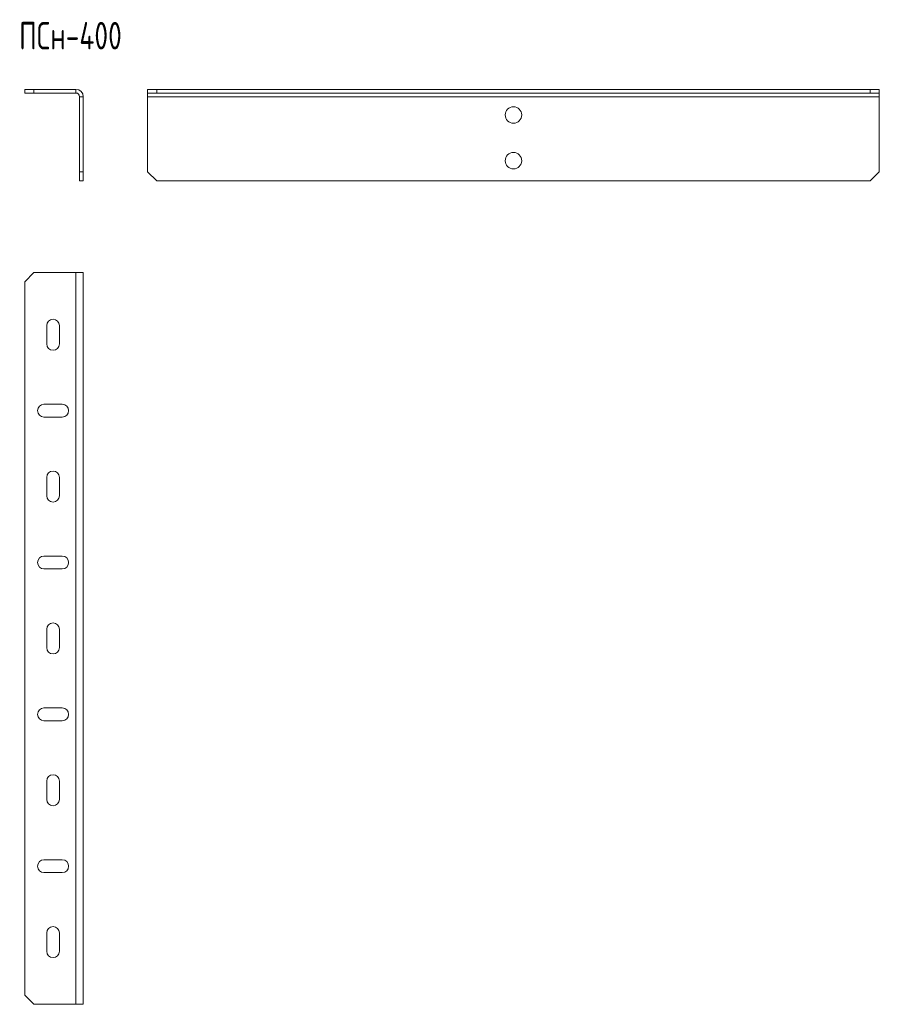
# Model space of a CAD drawing. Header units: millimetres. Extents: x -62 to 1841, y -565 to 292.
# Tile 4 of 4: x 1371 to 1841, y -565 to -27. Entities that reach past the tile are written whole.
import ezdxf

# ---------------------------------------------------------------- set-up
doc = ezdxf.new("R2010")
doc.units = ezdxf.units.MM
doc.styles.add('SLDTEXTSTYLE0', font='TXT', dxfattribs={"width": 0.7, "bigfont": 'bigfont'})

msp = doc.modelspace()

# ---------------------------------------------------------------- linework, layer by layer
at = {"color": 7, "linetype": 'Continuous', "lineweight": 15}
for p, q in [((1373.7, -67.06), (1373.7, -65.06)), ((1373.7, -65.06), (1378.7, -65.06)), ((1378.7, -67.06), (1373.7, -67.06)), ((1378.7, -65.06), (1378.7, -67.06)), ((1378.7, -65.06), (1401.7, -65.06)), ((1378.7, -67.06), (1401.7, -67.06)), ((1403.7, -69.06), (1403.7, -110.06)), ((1405.7, -69.06), (1405.7, -110.06)), ((1440.9, -67.06), (1440.9, -65.06)), ((1440.9, -65.06), (1445.9, -65.06)), ((1445.9, -67.06), (1440.9, -67.06)), ((1440.9, -67.06), (1440.9, -69.06)), ((1440.9, -69.06), (1440.9, -110.06)), ((1445.9, -65.06), (1445.9, -67.06)), ((1445.9, -65.06), (1835.9, -65.06)), ((1445.9, -67.06), (1835.9, -67.06)), ((1835.9, -67.06), (1835.9, -65.06)), ((1835.9, -65.06), (1840.9, -65.06)), ((1840.9, -67.06), (1835.9, -67.06)), ((1840.9, -65.06), (1840.9, -67.06)), ((1840.9, -67.06), (1840.9, -69.06)), ((1840.9, -69.06), (1840.9, -110.06)), ((1403.7, -110.06), (1405.7, -110.06)), ((1403.7, -115.06), (1403.7, -110.06)), ((1405.7, -110.06), (1405.7, -115.06)), ((1440.9, -110.06), (1445.9, -115.06)), ((1835.9, -115.06), (1840.9, -110.06)), ((1405.7, -115.06), (1403.7, -115.06)), ((1445.9, -115.06), (1835.9, -115.06)), ((1378.7, -165.19), (1373.7, -170.19)), ((1378.7, -165.19), (1401.7, -165.19)), ((1401.7, -165.19), (1405.7, -165.19)), ((1405.7, -165.19), (1405.7, -565.19)), ((1373.7, -170.19), (1373.7, -560.19)), ((1385.7, -194.19), (1385.7, -204.19)), ((1392.7, -204.19), (1392.7, -194.19)), ((1394.2, -237.19), (1384.2, -237.19)), ((1384.2, -244.19), (1394.2, -244.19)), ((1385.7, -277.19), (1385.7, -287.19)), ((1392.7, -287.19), (1392.7, -277.19)), ((1394.2, -320.19), (1384.2, -320.19)), ((1384.2, -327.19), (1394.2, -327.19)), ((1385.7, -360.19), (1385.7, -370.19)), ((1392.7, -370.19), (1392.7, -360.19)), ((1394.2, -403.19), (1384.2, -403.19)), ((1384.2, -410.19), (1394.2, -410.19)), ((1385.7, -443.19), (1385.7, -453.19)), ((1392.7, -453.19), (1392.7, -443.19)), ((1394.2, -486.19), (1384.2, -486.19)), ((1384.2, -493.19), (1394.2, -493.19)), ((1385.7, -526.19), (1385.7, -536.19)), ((1392.7, -536.19), (1392.7, -526.19)), ((1373.7, -560.19), (1378.7, -565.19)), ((1378.7, -565.19), (1401.7, -565.19)), ((1401.7, -565.19), (1405.7, -565.19))]:
    msp.add_line(p, q, dxfattribs=at)
at = {"color": 7, "linetype": 'Continuous', "lineweight": 0}
for p, q in [((1401.7, -67.06), (1401.7, -65.06)), ((1405.7, -69.06), (1403.7, -69.06)), ((1440.9, -69.06), (1840.9, -69.06)), ((1401.7, -165.19), (1401.7, -565.19))]:
    msp.add_line(p, q, dxfattribs=at)
at = {"color": 7, "linetype": 'Continuous', "lineweight": 15}
for centre in [(1640.9, -79.06), (1640.9, -104.06)]:
    msp.add_circle(centre, 4.5, dxfattribs=at)
for centre, radius, start, end in [((1401.7, -69.06), 4, 0, 90), ((1401.7, -69.06), 2, 0, 90), ((1389.2, -194.19), 3.5, 0, 180), ((1389.2, -204.19), 3.5, 180, 0), ((1384.2, -240.69), 3.5, 90, 270), ((1394.2, -240.69), 3.5, 270, 90), ((1389.2, -277.19), 3.5, 0, 180), ((1389.2, -287.19), 3.5, 180, 0), ((1384.2, -323.69), 3.5, 90, 270), ((1394.2, -323.69), 3.5, 270, 90), ((1389.2, -360.19), 3.5, 0, 180), ((1389.2, -370.19), 3.5, 180, 0), ((1384.2, -406.69), 3.5, 90, 270), ((1394.2, -406.69), 3.5, 270, 90), ((1389.2, -443.19), 3.5, 0, 180), ((1389.2, -453.19), 3.5, 180, 0), ((1384.2, -489.69), 3.5, 90, 270), ((1394.2, -489.69), 3.5, 270, 90), ((1389.2, -526.19), 3.5, 0, 180), ((1389.2, -536.19), 3.5, 180, 0)]:
    msp.add_arc(centre, radius, start, end, dxfattribs=at)

# ---------------------------------------------------------------- texts
at = {"color": 7, "linetype": 'Continuous', "lineweight": 0, "insert": (1370.63, -28.23), "char_height": 15, "attachment_point": 1, "style": 'SLDTEXTSTYLE0'}
msp.add_mtext('\\M+18450\\M+18452\\M+1847E-400', dxfattribs=at)

doc.saveas('drawing.dxf')
